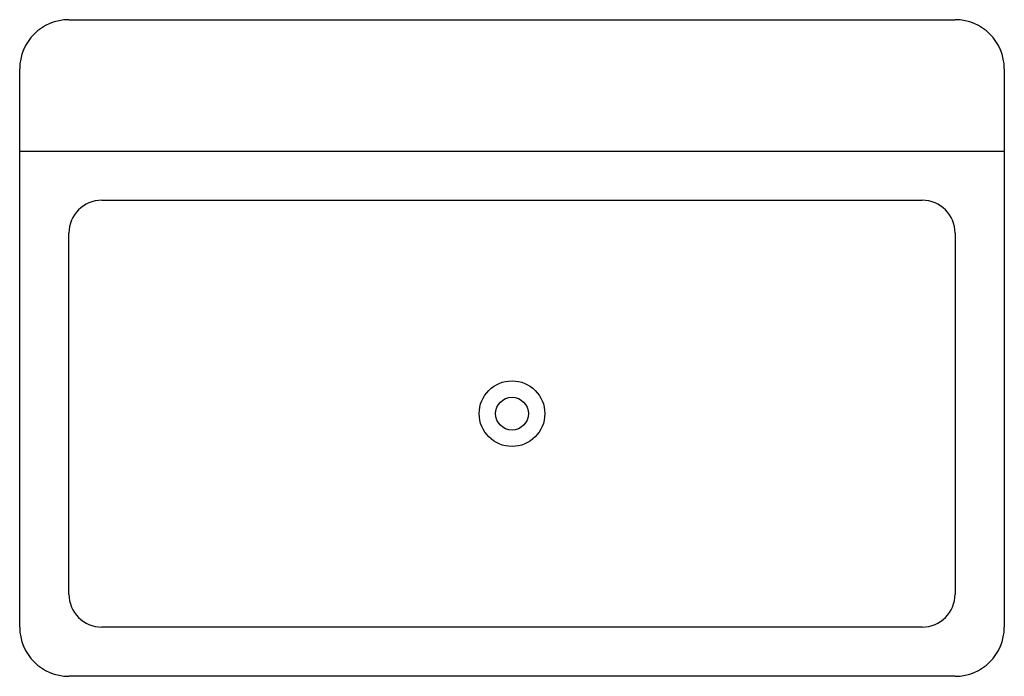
# Model space of a CAD drawing. Header units: millimetres. Extents: x 91 to 853, y -356 to 152.
import ezdxf

# ---------------------------------------------------------------- set-up
doc = ezdxf.new("R2010")
doc.units = ezdxf.units.MM

msp = doc.modelspace()

# ---------------------------------------------------------------- linework, layer by layer
msp.add_line((91.15, 50.04), (853.15, 50.04))
for points in [[(129.25, 151.64), (815.05, 151.64)], [(91.15, -318.26), (91.15, 113.54)], [(853.15, 113.54), (853.15, -318.26)], [(154.65, 11.94), (789.65, 11.94)], [(129.25, -292.86), (129.25, -13.46)], [(815.05, -13.46), (815.05, -292.86)], [(789.65, -318.26), (154.65, -318.26)], [(815.05, -356.36), (129.25, -356.36)]]:
    msp.add_lwpolyline(points)
for radius in [25.4, 12.7]:
    msp.add_circle((472.15, -153.16), radius)
for centre, radius, start, end in [((129.25, 113.54), 38.1, 90, 180), ((815.05, 113.54), 38.1, 0, 90), ((154.65, -13.46), 25.4, 90, 180), ((789.65, -13.46), 25.4, 0, 90), ((154.65, -292.86), 25.4, 180, 270), ((789.65, -292.86), 25.4, 270, 0), ((129.25, -318.26), 38.1, 180, 270), ((815.05, -318.26), 38.1, 270, 0)]:
    msp.add_arc(centre, radius, start, end)

doc.saveas('drawing.dxf')
